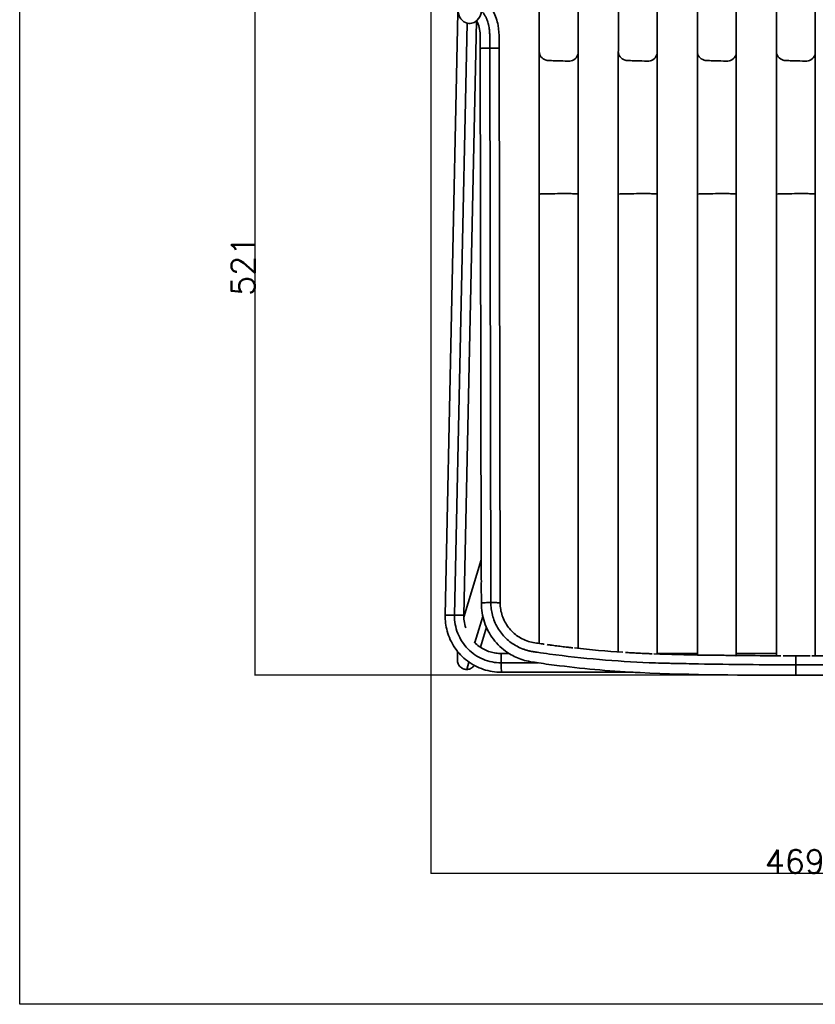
# Model space of a CAD drawing. Header units: millimetres. Extents: x -234 to 1726, y -356 to 1749.
# Tile 1 of 202: x -234 to 278, y -356 to 277. Entities that reach past the tile are written whole.
import ezdxf

# ---------------------------------------------------------------- set-up
doc = ezdxf.new("R2010")
doc.units = ezdxf.units.MM
doc.layers.add('QUOTE', color=252, linetype='Continuous')
doc.layers.add('Spigoli tangenti visibili(ISO)', color=7, linetype='Continuous', lineweight=35)
doc.layers.add('Spigoli visibili(ISO)', color=7, linetype='Continuous', lineweight=35)
doc.styles.get("Standard").update_dxf_attribs({"font": 'txt.shx', "height": 15})
doc.dimstyles.get("Standard").update_dxf_attribs({"dimtxt": 15, "dimasz": 0.18, "dimexe": 0.18, "dimexo": 0.0625, "dimgap": 0.091, "dimtad": 1, "dimtoh": 1, "dimdec": 0, "dimzin": 0, "dimdsep": 46, "dimtxsty": 'Standard', "dimblk": 'ARCHTICK', "dimcen": 0.09, "dimadec": 0, "dimazin": 0, "dimtfac": 1, "dimtdec": 0, "dimtofl": 0, "dimtmove": 0, "dimatfit": 3, "dimfxl": 1, "dimtolj": 1, "dimtzin": 0, "dimarcsym": 0})

# ---------------------------------------------------------------- blocks, each defined once
blk = doc.blocks.new('_ArchTick')
at = {"color": 0, "linetype": 'ByBlock', "const_width": 0.15}
blk.add_lwpolyline([(-0.5, -0.5), (0.5, 0.5)], dxfattribs=at)
blk = doc.blocks.new('*D12')
at = {"layer": 'Defpoints', "color": 0, "linetype": 'Continuous', "transparency": 16777216}
for p in [(42.61, 376.51), (-82.44, -144.51), (265.24, -144.51)]:
    blk.add_point(p, dxfattribs=at)
at = {"layer": 'QUOTE', "color": 0, "linetype": 'Continuous', "lineweight": -2, "transparency": 16777216}
for p, q in [((42.55, 376.51), (-82.62, 376.51)), ((-82.44, 376.51), (-82.44, -144.51)), ((265.18, -144.51), (-82.62, -144.51))]:
    blk.add_line(p, q, dxfattribs=at)
at = {"layer": 'QUOTE', "color": 0, "linetype": 'Continuous', "lineweight": -2, "transparency": 16777216, "xscale": 0.18, "yscale": 0.18, "zscale": 0.18}
for p, rotation in [((-82.44, 376.51), 90), ((-82.44, -144.51), 270)]:
    blk.add_blockref('_ArchTick', p, dxfattribs=dict(at, rotation=rotation))
at = {"layer": 'QUOTE', "color": 0, "linetype": 'Continuous', "lineweight": 18, "transparency": 16777216, "insert": (-97.53, 99.05), "char_height": 15, "attachment_point": 1, "rotation": 90}
blk.add_mtext('\\A1;521', dxfattribs=at)
blk = doc.blocks.new('*D13')
at = {"layer": 'Defpoints', "color": 0, "linetype": 'Continuous', "transparency": 16777216}
for p in [(30.61, 363.67), (499.87, 363.67), (499.87, -271.72)]:
    blk.add_point(p, dxfattribs=at)
at = {"layer": 'QUOTE', "color": 0, "linetype": 'Continuous', "lineweight": -2, "transparency": 16777216}
for p, q in [((30.61, 363.61), (30.61, -271.9)), ((499.87, 363.61), (499.87, -271.9)), ((30.61, -271.72), (499.87, -271.72))]:
    blk.add_line(p, q, dxfattribs=at)
at = {"layer": 'QUOTE', "color": 0, "linetype": 'Continuous', "lineweight": -2, "transparency": 16777216, "xscale": 0.18, "yscale": 0.18, "zscale": 0.18, "rotation": 180}
blk.add_blockref('_ArchTick', (30.61, -271.72), dxfattribs=at)
at = {"layer": 'QUOTE', "color": 0, "linetype": 'Continuous', "lineweight": -2, "transparency": 16777216, "xscale": 0.18, "yscale": 0.18, "zscale": 0.18}
blk.add_blockref('_ArchTick', (499.87, -271.72), dxfattribs=at)
at = {"layer": 'QUOTE', "color": 0, "linetype": 'Continuous', "lineweight": 18, "transparency": 16777216, "insert": (245.24, -256.63), "char_height": 15, "attachment_point": 1}
blk.add_mtext('\\A1;469', dxfattribs=at)

msp = doc.modelspace()

# ---------------------------------------------------------------- linework, layer by layer
at = {"layer": 'QUOTE'}
msp.add_lwpolyline([(-233.59, 1749.32), (1725.78, 1749.32), (1725.78, -355.87), (-233.59, -355.87)], close=True, dxfattribs=at)
at = {"layer": 'Spigoli tangenti visibili(ISO)'}
for p, q in [((53.95, 274.28), (45.85, -105.96)), ((69.2, -97.88), (68.51, 258.24)), ((125.33, 164.49), (125.33, 255.43)), ((176.13, 164.49), (176.13, 255.43)), ((226.93, 164.49), (226.93, 255.43)), ((277.73, 164.49), (277.73, 255.43)), ((125.33, -127.28), (125.33, 164.49)), ((176.13, -130.86), (176.13, 164.49)), ((226.93, -131.82), (226.93, 164.49)), ((277.73, -132.05), (277.73, 164.49)), ((45.85, -105.96), (39.85, -105.96)), ((51.85, -105.96), (45.85, -105.96)), ((58.92, -123.6), (64.04, -106.71)), ((265.24, -132.09), (265.24, -132.11)), ((265.24, -137.86), (265.24, -132.11)), ((53.7, -140.78), (55.13, -136.06)), ((75.88, -136.56), (99.5, -136.56)), ((265.24, -144.51), (265.24, -137.86))]:
    msp.add_line(p, q, dxfattribs=at)
for points, knots in [([(68.51, 258.24), (68.51, 259.22), (68.51, 261.14), (68.51, 263.32), (68.51, 264.8), (68.5, 265.87), (68.48, 267.09), (68.42, 268.27), (68.36, 269.17), (68.26, 270.16), (68.07, 271.57), (67.76, 273.22), (67.4, 274.63), (67.05, 275.73), (66.75, 276.51), (66.44, 277.26), (65.95, 278.28), (65.08, 279.8), (64.09, 281.16), (63.45, 281.93), (63.32, 282.08)], [0, 0, 0, 0, 2.96196, 5.740439, 6.573307, 7.372871, 8.952388, 10.238907, 10.899399, 11.655562, 13.209842, 15.181726, 16.680995, 17.556818, 18.625028, 19.179229, 19.985823, 22.005366, 24.421374, 25.008682, 25.008682, 25.008682, 25.008682]), ([(68.51, 258.24), (67.34, 258.23), (66, 258.22), (64.89, 258.19), (63.81, 258.16), (63, 258.12), (62.67, 258.09), (62.54, 258.07), (62.48, 258.06), (62.48, 258.04), (62.47, 258), (62.47, 257.96), (62.46, 257.92), (62.45, 257.86), (62.44, 257.79), (62.43, 257.73), (62.42, 257.71), (62.42, 257.69), (62.42, 257.67), (62.42, 257.67), (62.42, 257.67), (62.42, 257.66)], [31.850006, 31.850006, 31.850006, 31.850006, 35.747144, 35.747144, 35.747144, 39.584094, 39.584094, 39.584094, 41.085249, 41.085249, 41.085249, 45.094543, 45.094543, 45.094543, 52.283457, 52.283457, 52.283457, 54.463986, 54.463986, 54.463986, 54.495667, 54.495667, 54.495667, 54.495667]), ([(74.48, 258.08), (74.48, 258.11), (74.18, 258.15), (73.46, 258.17), (72.74, 258.2), (71.6, 258.22), (70.43, 258.23), (69.77, 258.24), (69.11, 258.24), (68.51, 258.24)], [22.646065, 22.646065, 22.646065, 22.646065, 26.22476, 26.22476, 26.22476, 29.831508, 29.831508, 29.831508, 31.850006, 31.850006, 31.850006, 31.850006]), ([(100.34, 256.04), (100.35, 254.97), (100.68, 253.76), (101.43, 252.74), (102.21, 251.67), (103.42, 250.86), (104.68, 250.51), (105.17, 250.37), (105.66, 250.3), (106.14, 250.29), (107.56, 250.24), (108.92, 250.2), (110.24, 250.15), (112.59, 250.08), (114.8, 250.01), (117.06, 249.93), (117.75, 249.91), (118.43, 249.89), (119.13, 249.87), (120.18, 249.83), (121.43, 250.08), (122.53, 250.75), (123.63, 251.41), (124.51, 252.48), (124.95, 253.59), (125.2, 254.22), (125.31, 254.85), (125.33, 255.43)], [32.073238, 32.073238, 32.073238, 32.073238, 35.747144, 35.747144, 35.747144, 39.584094, 39.584094, 39.584094, 41.085249, 41.085249, 41.085249, 45.094543, 45.094543, 45.094543, 52.283457, 52.283457, 52.283457, 54.463986, 54.463986, 54.463986, 58.074766, 58.074766, 58.074766, 61.681514, 61.681514, 61.681514, 63.700012, 63.700012, 63.700012, 63.700012]), ([(151.14, 256.04), (151.15, 254.97), (151.48, 253.76), (152.23, 252.74), (153.01, 251.67), (154.22, 250.86), (155.48, 250.51), (155.97, 250.37), (156.46, 250.3), (156.94, 250.29), (158.36, 250.24), (159.72, 250.2), (161.04, 250.15), (163.39, 250.08), (165.6, 250.01), (167.86, 249.93), (168.55, 249.91), (169.23, 249.89), (169.93, 249.87), (170.98, 249.83), (172.23, 250.08), (173.33, 250.75), (174.43, 251.41), (175.31, 252.48), (175.75, 253.59), (176, 254.22), (176.11, 254.85), (176.13, 255.43)], [32.073238, 32.073238, 32.073238, 32.073238, 35.747144, 35.747144, 35.747144, 39.584094, 39.584094, 39.584094, 41.085249, 41.085249, 41.085249, 45.094543, 45.094543, 45.094543, 52.283457, 52.283457, 52.283457, 54.463986, 54.463986, 54.463986, 58.074766, 58.074766, 58.074766, 61.681514, 61.681514, 61.681514, 63.700012, 63.700012, 63.700012, 63.700012]), ([(201.94, 256.04), (201.95, 254.97), (202.28, 253.76), (203.03, 252.74), (203.81, 251.67), (205.02, 250.86), (206.28, 250.51), (206.77, 250.37), (207.26, 250.3), (207.74, 250.29), (209.16, 250.24), (210.52, 250.2), (211.84, 250.15), (214.19, 250.08), (216.4, 250.01), (218.66, 249.93), (219.35, 249.91), (220.03, 249.89), (220.73, 249.87), (221.78, 249.83), (223.03, 250.08), (224.13, 250.75), (225.23, 251.41), (226.11, 252.48), (226.55, 253.59), (226.8, 254.22), (226.91, 254.85), (226.93, 255.43)], [32.073238, 32.073238, 32.073238, 32.073238, 35.747144, 35.747144, 35.747144, 39.584094, 39.584094, 39.584094, 41.085249, 41.085249, 41.085249, 45.094543, 45.094543, 45.094543, 52.283457, 52.283457, 52.283457, 54.463986, 54.463986, 54.463986, 58.074766, 58.074766, 58.074766, 61.681514, 61.681514, 61.681514, 63.700012, 63.700012, 63.700012, 63.700012]), ([(252.74, 256.04), (252.75, 254.97), (253.08, 253.76), (253.83, 252.74), (254.61, 251.67), (255.82, 250.86), (257.08, 250.51), (257.57, 250.37), (258.06, 250.3), (258.54, 250.29), (259.96, 250.24), (261.32, 250.2), (262.64, 250.15), (264.99, 250.08), (267.2, 250.01), (269.46, 249.93), (270.15, 249.91), (270.83, 249.89), (271.53, 249.87), (272.58, 249.83), (273.83, 250.08), (274.93, 250.75), (276.03, 251.41), (276.91, 252.48), (277.35, 253.59), (277.6, 254.22), (277.71, 254.85), (277.73, 255.43)], [32.073238, 32.073238, 32.073238, 32.073238, 35.747144, 35.747144, 35.747144, 39.584094, 39.584094, 39.584094, 41.085249, 41.085249, 41.085249, 45.094543, 45.094543, 45.094543, 52.283457, 52.283457, 52.283457, 54.463986, 54.463986, 54.463986, 58.074766, 58.074766, 58.074766, 61.681514, 61.681514, 61.681514, 63.700012, 63.700012, 63.700012, 63.700012]), ([(100.34, 164.46), (100.35, 164.51), (100.68, 164.58), (101.43, 164.63), (102.21, 164.69), (103.42, 164.74), (104.68, 164.75), (105.17, 164.76), (105.66, 164.77), (106.14, 164.77), (107.56, 164.77), (108.92, 164.77), (110.24, 164.77), (112.59, 164.78), (114.8, 164.78), (117.06, 164.79), (117.75, 164.79), (118.43, 164.79), (119.13, 164.79), (120.18, 164.79), (121.43, 164.78), (122.53, 164.74), (123.63, 164.71), (124.51, 164.65), (124.95, 164.59), (125.2, 164.55), (125.31, 164.52), (125.33, 164.49)], [32.073238, 32.073238, 32.073238, 32.073238, 35.747144, 35.747144, 35.747144, 39.584094, 39.584094, 39.584094, 41.085249, 41.085249, 41.085249, 45.094543, 45.094543, 45.094543, 52.283457, 52.283457, 52.283457, 54.463986, 54.463986, 54.463986, 58.074766, 58.074766, 58.074766, 61.681514, 61.681514, 61.681514, 63.700012, 63.700012, 63.700012, 63.700012]), ([(151.14, 164.46), (151.15, 164.51), (151.48, 164.58), (152.23, 164.63), (153.01, 164.69), (154.22, 164.74), (155.48, 164.75), (155.97, 164.76), (156.46, 164.77), (156.94, 164.77), (158.36, 164.77), (159.72, 164.77), (161.04, 164.77), (163.39, 164.78), (165.6, 164.78), (167.86, 164.79), (168.55, 164.79), (169.23, 164.79), (169.93, 164.79), (170.98, 164.79), (172.23, 164.78), (173.33, 164.74), (174.43, 164.71), (175.31, 164.65), (175.75, 164.59), (176, 164.55), (176.11, 164.52), (176.13, 164.49)], [32.073238, 32.073238, 32.073238, 32.073238, 35.747144, 35.747144, 35.747144, 39.584094, 39.584094, 39.584094, 41.085249, 41.085249, 41.085249, 45.094543, 45.094543, 45.094543, 52.283457, 52.283457, 52.283457, 54.463986, 54.463986, 54.463986, 58.074766, 58.074766, 58.074766, 61.681514, 61.681514, 61.681514, 63.700012, 63.700012, 63.700012, 63.700012]), ([(201.94, 164.46), (201.95, 164.51), (202.28, 164.58), (203.03, 164.63), (203.81, 164.69), (205.02, 164.74), (206.28, 164.75), (206.77, 164.76), (207.26, 164.77), (207.74, 164.77), (209.16, 164.77), (210.52, 164.77), (211.84, 164.77), (214.19, 164.78), (216.4, 164.78), (218.66, 164.79), (219.35, 164.79), (220.03, 164.79), (220.73, 164.79), (221.78, 164.79), (223.03, 164.78), (224.13, 164.74), (225.23, 164.71), (226.11, 164.65), (226.55, 164.59), (226.8, 164.55), (226.91, 164.52), (226.93, 164.49)], [32.073238, 32.073238, 32.073238, 32.073238, 35.747144, 35.747144, 35.747144, 39.584094, 39.584094, 39.584094, 41.085249, 41.085249, 41.085249, 45.094543, 45.094543, 45.094543, 52.283457, 52.283457, 52.283457, 54.463986, 54.463986, 54.463986, 58.074766, 58.074766, 58.074766, 61.681514, 61.681514, 61.681514, 63.700012, 63.700012, 63.700012, 63.700012]), ([(252.74, 164.46), (252.75, 164.51), (253.08, 164.58), (253.83, 164.63), (254.61, 164.69), (255.82, 164.74), (257.08, 164.75), (257.57, 164.76), (258.06, 164.77), (258.54, 164.77), (259.96, 164.77), (261.32, 164.77), (262.64, 164.77), (264.99, 164.78), (267.2, 164.78), (269.46, 164.79), (270.15, 164.79), (270.83, 164.79), (271.53, 164.79), (272.58, 164.79), (273.83, 164.78), (274.93, 164.74), (276.03, 164.71), (276.91, 164.65), (277.35, 164.59), (277.6, 164.55), (277.71, 164.52), (277.73, 164.49)], [32.073238, 32.073238, 32.073238, 32.073238, 35.747144, 35.747144, 35.747144, 39.584094, 39.584094, 39.584094, 41.085249, 41.085249, 41.085249, 45.094543, 45.094543, 45.094543, 52.283457, 52.283457, 52.283457, 54.463986, 54.463986, 54.463986, 58.074766, 58.074766, 58.074766, 61.681514, 61.681514, 61.681514, 63.700012, 63.700012, 63.700012, 63.700012]), ([(69.2, -97.88), (68.03, -97.89), (66.69, -97.9), (65.59, -97.93), (64.5, -97.96), (63.69, -97.99), (63.36, -98.03), (63.24, -98.05), (63.18, -98.06), (63.17, -98.07), (63.17, -98.12), (63.16, -98.16), (63.15, -98.19), (63.14, -98.26), (63.13, -98.33), (63.12, -98.39), (63.12, -98.41), (63.12, -98.43), (63.11, -98.45), (63.11, -98.45), (63.11, -98.45), (63.11, -98.45)], [31.850006, 31.850006, 31.850006, 31.850006, 35.747144, 35.747144, 35.747144, 39.584094, 39.584094, 39.584094, 41.085249, 41.085249, 41.085249, 45.094543, 45.094543, 45.094543, 52.283457, 52.283457, 52.283457, 54.463986, 54.463986, 54.463986, 54.496071, 54.496071, 54.496071, 54.496071]), ([(265.24, -137.86), (244.36, -137.84), (218.25, -137.58), (190.84, -137.01), (183.66, -136.85), (181.02, -136.78), (177.02, -136.68), (162.97, -136.2), (138.92, -134.68), (114.96, -132.03), (101.37, -130.13), (98.06, -129.64), (97.12, -129.5), (96.35, -129.39), (95.59, -129.26), (94.78, -129.11), (93.46, -128.82), (91.83, -128.38), (89.2, -127.49), (85.96, -126.02), (82.29, -123.72), (78.91, -120.89), (75.94, -117.6), (73.46, -113.95), (71.52, -110.04), (70.17, -105.99), (69.38, -101.92), (69.2, -99.21), (69.2, -97.88)], [0, 0, 0, 0, 62.649542, 78.320408, 82.238734, 84.215163, 86.225718, 94.2647, 126.387983, 158.511805, 166.55109, 167.556411, 168.561732, 169.395125, 169.886256, 170.88194, 171.877623, 173.92903, 175.980437, 180.221628, 184.569457, 188.986696, 193.432324, 197.863713, 202.239043, 206.519605, 210.671682, 214.667812, 214.667812, 214.667812, 214.667812]), ([(75.17, -98.04), (75.17, -98.01), (74.87, -97.97), (74.16, -97.94), (73.43, -97.91), (72.3, -97.89), (71.12, -97.89), (70.47, -97.88), (69.81, -97.88), (69.2, -97.88)], [22.646065, 22.646065, 22.646065, 22.646065, 26.22476, 26.22476, 26.22476, 29.831508, 29.831508, 29.831508, 31.850006, 31.850006, 31.850006, 31.850006]), ([(265.24, -137.86), (286.12, -137.84), (312.23, -137.58), (339.64, -137.01), (346.82, -136.85), (349.46, -136.78), (353.46, -136.68), (367.51, -136.2), (391.56, -134.68), (415.52, -132.03), (429.11, -130.13), (432.42, -129.64), (433.36, -129.5), (434.13, -129.39), (434.89, -129.26), (435.7, -129.11), (437.02, -128.82), (438.65, -128.38), (441.28, -127.49), (444.52, -126.02), (448.19, -123.72), (451.57, -120.89), (454.54, -117.6), (457.02, -113.95), (458.95, -110.04), (460.31, -105.99), (461.1, -101.92), (461.28, -99.21), (461.28, -97.88)], [0, 0, 0, 0, 62.649542, 78.320408, 82.238734, 84.215163, 86.225718, 94.2647, 126.387983, 158.511805, 166.55109, 167.556411, 168.561732, 169.395125, 169.886256, 170.88194, 171.877623, 173.92903, 175.980437, 180.221628, 184.569457, 188.986696, 193.432324, 197.863713, 202.239043, 206.519605, 210.671682, 214.667812, 214.667812, 214.667812, 214.667812]), ([(45.85, -105.96), (45.81, -107.93), (46.12, -111.91), (47.77, -117.7), (50.54, -123.05), (54.29, -127.71), (58.88, -131.54), (64.17, -134.41), (69.93, -136.17), (73.91, -136.56), (75.88, -136.56)], [0, 0, 0, 0, 5.910713, 11.940838, 17.970964, 23.881676, 29.792389, 35.822514, 41.85264, 47.763353, 47.763353, 47.763353, 47.763353]), ([(75.73, -130.58), (75.74, -130.58), (75.75, -130.88), (75.76, -131.6), (75.78, -132.32), (75.81, -133.46), (75.84, -134.63), (75.85, -135.29), (75.87, -135.95), (75.88, -136.56)], [22.635523, 22.635523, 22.635523, 22.635523, 26.22476, 26.22476, 26.22476, 29.831508, 29.831508, 29.831508, 31.850006, 31.850006, 31.850006, 31.850006]), ([(75.88, -136.56), (75.9, -137.73), (75.93, -139.06), (75.95, -140.17), (75.97, -141.25), (75.99, -142.06), (75.99, -142.39), (75.99, -142.51), (75.99, -142.57), (75.99, -142.57), (75.98, -142.58), (75.98, -142.58), (75.98, -142.59), (75.97, -142.59), (75.96, -142.6), (75.95, -142.61), (75.95, -142.61), (75.95, -142.61), (75.95, -142.61), (75.95, -142.61), (75.95, -142.61), (75.95, -142.61)], [31.850006, 31.850006, 31.850006, 31.850006, 35.747144, 35.747144, 35.747144, 39.584094, 39.584094, 39.584094, 41.085249, 41.085249, 41.085249, 45.094543, 45.094543, 45.094543, 52.283457, 52.283457, 52.283457, 54.463986, 54.463986, 54.463986, 54.485368, 54.485368, 54.485368, 54.485368])]:
    msp.add_open_spline(points, degree=3, knots=knots, dxfattribs=at)
for points in [[(125.33, 164.49), (125.34, 164.49), (125.34, 164.48), (125.34, 164.48)], [(176.13, 164.49), (176.14, 164.49), (176.14, 164.48), (176.14, 164.48)], [(226.93, 164.49), (226.94, 164.49), (226.94, 164.48), (226.94, 164.48)], [(277.73, 164.49), (277.74, 164.49), (277.74, 164.48), (277.74, 164.48)]]:
    msp.add_open_spline(points, degree=3, dxfattribs=at)
at = {"layer": 'Spigoli visibili(ISO)'}
for p, q in [((100.35, 256.24), (100.35, 298.88)), ((125.33, 255.43), (125.33, 298.45)), ((151.15, 256.24), (151.15, 298.88)), ((176.13, 255.43), (176.13, 298.45)), ((201.95, 256.24), (201.95, 298.88)), ((226.93, 255.43), (226.93, 298.45)), ((252.75, 256.24), (252.75, 298.88)), ((277.73, 255.43), (277.73, 298.45)), ((48.1, 281.11), (39.85, -105.96)), ((59.99, 275.79), (51.85, -105.96)), ((62.42, 257.66), (62.42, 257.66)), ((63.06, -70.61), (62.42, 257.66)), ((74.48, 258.08), (75.17, -98.04)), ((100.34, 164.46), (100.34, 256.04)), ((125.34, 255.62), (125.34, 164.48)), ((151.14, 164.46), (151.14, 256.04)), ((176.14, 255.62), (176.14, 164.48)), ((201.94, 164.46), (201.94, 256.04)), ((226.94, 255.62), (226.94, 164.48)), ((252.74, 164.46), (252.74, 256.04)), ((100.34, -124.13), (100.34, 164.46)), ((125.34, -127.28), (125.34, 164.48)), ((151.14, -129.56), (151.14, 164.46)), ((176.14, -130.86), (176.14, 164.48)), ((201.94, -131.51), (201.94, 164.46)), ((226.94, -131.82), (226.94, 164.48)), ((252.74, -132.03), (252.74, 164.46)), ((51.88, -107.2), (63.06, -70.37)), ((63.09, -84.66), (63.1, -85.24)), ((63.11, -98.45), (63.09, -85.57)), ((63.11, -98.45), (63.11, -98.45)), ((75.17, -98.04), (75.17, -98.04)), ((62.48, -126.51), (66.36, -113.74)), ((75.73, -130.58), (80.93, -130.58)), ((176.14, -130.58), (201.94, -130.58)), ((226.94, -130.58), (252.74, -130.58)), ((75.95, -142.61), (160.63, -142.61))]:
    msp.add_line(p, q, dxfattribs=at)
for points, knots in [([(63.15, 281.52), (62.58, 279.61), (62.47, 278.1), (59.55, 275.38), (58.74, 274.8), (56.59, 274.07), (55.24, 273.98), (52.37, 274.64), (51.22, 275.59), (49.61, 277.36), (49.21, 278.21), (48.08, 280.8), (47.64, 282.79), (46.26, 288.64), (45.31, 292.73), (41.53, 309.4), (38.7, 322.58), (34.15, 344.89), (32.43, 353.61), (30.71, 362.57)], [0, 0, 0, 0, 4.341599, 4.341599, 5.405139, 5.405139, 6.450529, 6.450529, 7.987765, 7.987765, 9.998169, 9.998169, 14.3132, 14.3132, 23.771823, 23.771823, 52.148299, 52.148299, 69.547296, 69.547296, 69.547296, 69.547296]), ([(65.13, 288.69), (65.95, 287.89), (66.74, 287.07), (68.73, 284.8), (69.85, 283.29), (72.34, 278.97), (73.33, 275.91), (74.37, 270.01), (74.47, 267.11), (74.49, 262.19), (74.48, 260.13), (74.48, 258.08)], [0.457493, 0.457493, 0.457493, 0.457493, 0.801035, 0.801035, 1.36041, 1.36041, 2.296799, 2.296799, 3.159207, 3.159207, 3.775341, 3.775341, 3.775341, 3.775341]), ([(62.42, 257.66), (62.42, 260.73), (62.5, 263.79), (62.3, 268.4), (62.12, 269.96), (61.42, 272.99), (60.84, 274.49), (60, 275.81)], [0, 0, 0, 0, 0.919186, 0.919186, 1.385467, 1.385467, 1.853501, 1.853501, 1.853501, 1.853501]), ([(63.1, -85.24), (63.08, -85.05), (63.09, -85.08), (63.09, -84.73), (63.09, -84.6), (63.1, -84.42), (63.1, -84.37), (63.1, -84.28), (63.1, -84.25), (63.1, -84.21), (63.1, -84.19), (63.1, -84.16), (63.1, -84.14), (63.1, -84.12), (63.1, -84.11), (63.1, -84.11), (63.1, -84.11), (63.1, -84.1), (63.1, -84.1), (63.1, -84.1), (63.1, -84.1), (63.1, -84.09), (63.1, -84.09), (63.1, -84.07), (63.1, -84.06), (63.09, -82.28), (63.09, -80.51), (63.08, -76.29), (63.07, -73.83), (63.06, -71.35), (63.06, -71.33), (63.06, -71.29), (63.06, -71.28), (63.06, -71.26), (63.06, -71.25), (63.06, -71.23), (63.06, -71.22), (63.06, -71.19), (63.06, -71.17), (63.06, -71.14), (63.06, -71.12), (63.06, -71.08), (63.06, -71.05), (63.06, -70.93), (63.05, -70.99), (63.07, -70.76)], [-5.255337, -5.255337, -5.255337, -5.255337, -4.549491, -4.549491, -4.247069, -4.247069, -4.154388, -4.154388, -4.117378, -4.117378, -4.09835, -4.09835, -4.083344, -4.083344, -4.078861, -4.078861, -4.077008, -4.077008, -4.07568, -4.07568, -4.074477, -4.074477, -4.072879, -4.072879, -4.057284, -4.057284, -2.452906, -2.452906, -0.214407, -0.214407, -0.192753, -0.192753, -0.180733, -0.180733, -0.174621, -0.174621, -0.165306, -0.165306, -0.158101, -0.158101, -0.145903, -0.145903, -0.120059, -0.120059, -0.000002, -0.000002, -0.000002, -0.000002]), ([(63.06, -70.61), (63.06, -70.61), (63.06, -70.61), (63.06, -70.61), (63.06, -70.64), (63.06, -70.69), (63.07, -70.75), (63.07, -70.76), (63.07, -70.76)], [10.662762, 10.662762, 10.662762, 10.662762, 10.690873, 10.690873, 10.690873, 12.24121, 12.24121, 12.371267, 12.371267, 12.371267, 12.371267]), ([(63.1, -85.24), (63.09, -85.33), (63.09, -85.41), (63.09, -85.54), (63.09, -85.56), (63.09, -85.57)], [0.000001, 0.000001, 0.000001, 0.000001, 0.1274285, 0.1274285, 0.2029622, 0.2029622, 0.2029622, 0.2029622]), ([(265.24, -144.51), (231.9, -144.46), (198.54, -144.44), (147.89, -142.02), (130.57, -140.54), (108.8, -137.85), (104.28, -137.24), (96.37, -136.11), (92.94, -135.65), (86.72, -133.68), (83.86, -132.38), (77.68, -128.58), (74.46, -125.78), (69.19, -119.4), (67.07, -115.75), (64.14, -108.05), (63.29, -103.9), (63.12, -99.34), (63.11, -98.9), (63.11, -98.45)], [0, 0, 0, 0, 10.001128, 10.001128, 15.211362, 15.211362, 16.579994, 16.579994, 17.607728, 17.607728, 18.538211, 18.538211, 19.784119, 19.784119, 21.02, 21.02, 22.255985, 22.255985, 22.389592, 22.389592, 22.389592, 22.389592]), ([(75.17, -98.04), (75.18, -100.84), (75.65, -103.67), (77.45, -108.99), (78.81, -111.53), (82.23, -116), (84.33, -117.98), (89.01, -121.11), (91.63, -122.31), (97.04, -123.78), (99.84, -124.05), (102.89, -124.48), (103.17, -124.52), (103.45, -124.56)], [0, 0, 0, 0, 0.840224, 0.840224, 1.684654, 1.684654, 2.52899, 2.52899, 3.373073, 3.373073, 4.210125, 4.210125, 4.295376, 4.295376, 4.295376, 4.295376]), ([(467.37, -98.45), (467.36, -102.55), (466.67, -106.7), (464.03, -114.48), (462.04, -118.22), (457.02, -124.76), (453.94, -127.65), (447.1, -132.24), (443.25, -133.99), (435.33, -136.14), (431.23, -136.53), (420.73, -137.99), (414.26, -138.79), (388.35, -141.63), (368.8, -142.94), (324.21, -144.05), (299.16, -144.39), (271.15, -144.49), (268.19, -144.5), (265.24, -144.51)], [0, 0, 0, 0, 1.230018, 1.230018, 2.466221, 2.466221, 3.70241, 3.70241, 4.938416, 4.938416, 6.164492, 6.164492, 8.118479, 8.118479, 13.984942, 13.984942, 21.500877, 21.500877, 22.387169, 22.387169, 22.387169, 22.387169]), ([(75.95, -142.61), (72.08, -142.63), (68.16, -142), (60.78, -139.55), (57.24, -137.68), (51.02, -132.98), (48.26, -130.07), (43.87, -123.62), (42.19, -119.99), (40.23, -112.9), (39.78, -109.41), (39.85, -105.96)], [0, 0, 0, 0, 1.161112, 1.161112, 2.331474, 2.331474, 3.501173, 3.501173, 4.67176, 4.67176, 5.707121, 5.707121, 5.707121, 5.707121]), ([(39.85, -105.96), (39.85, -105.96), (39.85, -105.96), (39.85, -105.96), (39.85, -105.96), (39.85, -105.96), (39.85, -105.96), (39.85, -105.96), (39.85, -105.96), (39.85, -105.96)], [41.085249, 41.085249, 41.085249, 41.085249, 45.094543, 45.094543, 45.094543, 52.283457, 52.283457, 52.283457, 54.463986, 54.463986, 54.463986, 54.463986]), ([(51.85, -105.96), (51.85, -105.96), (51.85, -105.96), (51.85, -105.96), (51.85, -105.96), (51.85, -105.96), (51.85, -105.96), (51.85, -105.96), (51.85, -105.96), (51.85, -105.96)], [9.235243, 9.235243, 9.235243, 9.235243, 13.244537, 13.244537, 13.244537, 20.433451, 20.433451, 20.433451, 22.61398, 22.61398, 22.61398, 22.61398]), ([(51.85, -105.96), (51.85, -105.96), (51.85, -105.96), (51.85, -105.96), (51.85, -105.96), (51.85, -105.96), (51.88, -108.37), (52.22, -111.1), (52.57, -112.63), (53.05, -114.11)], [0, 0, 0, 0, 1, 1, 1.3, 1.3, 1.661025, 1.661025, 2.125934, 2.125934, 2.125934, 2.125934]), ([(58.51, -123.18), (58.59, -123.26), (58.67, -123.35), (60.58, -125.28), (62.74, -126.85), (67.39, -129.19), (69.94, -129.98), (73.58, -130.49), (74.66, -130.57), (75.73, -130.58)], [3.187933, 3.187933, 3.187933, 3.187933, 3.223511, 3.223511, 4.003724, 4.003724, 4.784104, 4.784104, 5.106739, 5.106739, 5.106739, 5.106739]), ([(121.85, -126.93), (121.68, -126.91), (121.51, -126.89), (120.26, -126.73), (119.38, -126.63), (118.93, -126.58), (118.82, -126.57), (118.01, -126.47), (117.3, -126.39), (115.27, -126.15), (113.95, -125.98), (111.29, -125.65), (109.97, -125.48), (107.94, -125.21), (107.24, -125.12), (106.43, -125.01), (106.32, -124.99), (106.06, -124.96), (105.81, -124.93), (105.49, -124.88)], [-4.52542, -4.52542, -4.52542, -4.52542, -4.482245, -4.482245, -4.220096, -4.220096, -4.138235, -4.138235, -3.610069, -3.610069, -2.610717, -2.610717, -1.612981, -1.612981, -1.084519, -1.084519, -1.002458, -1.002458, -0.887119, -0.887119, -0.887119, -0.887119]), ([(47.7, -129.06), (47.7, -130.98), (47.7, -132.89), (47.7, -134.8), (47.7, -135.59), (47.86, -136.37), (48.46, -137.82), (48.9, -138.48), (50.01, -139.59), (50.68, -140.03), (52.13, -140.63), (52.91, -140.78), (53.7, -140.78)], [16.726848, 16.726848, 16.726848, 16.726848, 22.485125, 22.485125, 22.485125, 24.856395, 24.856395, 27.227668, 27.227668, 29.598958, 29.598958, 31.970251, 31.970251, 31.970251, 31.970251]), ([(172.86, -130.77), (172.72, -130.76), (172.59, -130.75), (171.72, -130.71), (170.93, -130.67), (169.93, -130.63), (169.65, -130.62), (168.82, -130.58), (168.12, -130.55), (166.1, -130.46), (164.77, -130.4), (162.12, -130.27), (160.79, -130.2), (158.77, -130.08), (158.07, -130.04), (157.26, -130), (157.15, -129.99), (156.81, -129.97), (156.42, -129.95), (155.82, -129.91), (155.73, -129.91), (155.64, -129.9)], [-4.296992, -4.296992, -4.296992, -4.296992, -4.231765, -4.231765, -3.887241, -3.887241, -3.794195, -3.794195, -3.326479, -3.326479, -2.435096, -2.435096, -1.54212, -1.54212, -1.070991, -1.070991, -0.997755, -0.997755, -0.842043, -0.842043, -0.813765, -0.813765, -0.813765, -0.813765]), ([(226.93, -132.03), (226.92, -132.02), (226.86, -132), (226.67, -131.97), (226.52, -131.96), (226, -131.91), (225.53, -131.89), (224.36, -131.84), (223.68, -131.81), (221.97, -131.77), (221.19, -131.76), (220.52, -131.75), (220.41, -131.75), (219.6, -131.74), (218.91, -131.73), (216.88, -131.71), (215.55, -131.69), (212.9, -131.65), (211.57, -131.63), (209.55, -131.6), (208.86, -131.59), (208.05, -131.58), (207.94, -131.57), (207.52, -131.57), (207.22, -131.56), (205.93, -131.55), (205.2, -131.55), (203.89, -131.55), (203.34, -131.56), (202.56, -131.59), (202.31, -131.6), (201.99, -131.64), (201.93, -131.66), (201.95, -131.68)], [-4.048254, -4.048254, -4.048254, -4.048254, -3.937295, -3.937295, -3.819181, -3.819181, -3.607734, -3.607734, -3.390412, -3.390412, -3.113006, -3.113006, -3.059058, -3.059058, -2.712266, -2.712266, -2.053351, -2.053351, -1.395434, -1.395434, -1.049981, -1.049981, -0.996123, -0.996123, -0.840985, -0.840985, -0.602767, -0.602767, -0.366213, -0.366213, -0.176129, -0.176129, 0, 0, 0, 0]), ([(224.75, -131.79), (226.23, -131.81), (227.7, -131.83), (237.95, -131.94), (246.74, -132.01), (255.52, -132.04)], [16.456156, 16.456156, 16.456156, 16.456156, 16.89783, 16.89783, 19.532965, 19.532965, 19.532965, 19.532965]), ([(265.24, -132.09), (263.01, -132.09), (260.77, -132.09), (258.54, -132.08), (258.15, -132.08), (257.76, -132.08), (257.26, -132.09), (257.15, -132.09), (257.04, -132.09)], [0, 0, 0, 0, 6.70247, 6.70247, 6.70247, 7.884797, 7.884797, 8.228555, 8.228555, 8.228555, 8.228555]), ([(265.24, -132.09), (267.34, -132.09), (269.44, -132.08), (271.53, -132.07), (272.32, -132.07), (273.11, -132.07), (274.08, -132.08), (274.3, -132.08), (274.52, -132.08)], [0, 0, 0, 0, 6.297569, 6.297569, 6.297569, 8.669345, 8.669345, 9.412417, 9.412417, 9.412417, 9.412417]), ([(53.7, -140.78), (54.49, -140.78), (55.27, -140.63), (56.72, -140.03), (57.39, -139.59), (58.19, -138.78), (58.42, -138.51), (58.62, -138.23)], [0, 0, 0, 0, 2.371293, 2.371293, 4.742583, 4.742583, 5.807305, 5.807305, 5.807305, 5.807305])]:
    msp.add_open_spline(points, degree=3, knots=knots, dxfattribs=at)
for points in [[(100.35, 256.24), (100.34, 256.17), (100.34, 256.11), (100.34, 256.04)], [(125.33, 255.43), (125.34, 255.49), (125.34, 255.56), (125.34, 255.62)], [(151.15, 256.24), (151.14, 256.17), (151.14, 256.11), (151.14, 256.04)], [(176.13, 255.43), (176.14, 255.49), (176.14, 255.56), (176.14, 255.62)], [(201.95, 256.24), (201.94, 256.17), (201.94, 256.11), (201.94, 256.04)], [(226.93, 255.43), (226.94, 255.49), (226.94, 255.56), (226.94, 255.62)], [(252.75, 256.24), (252.74, 256.17), (252.74, 256.11), (252.74, 256.04)], [(277.73, 255.43), (277.74, 255.49), (277.74, 255.56), (277.74, 255.62)], [(63.07, -70.76), (63.07, -73.22), (63.08, -75.68), (63.08, -78.14)], [(123, -127.02), (133.31, -128.17), (143.66, -129.08), (154.01, -129.76)], [(173.92, -130.78), (184.19, -131.17), (194.46, -131.39), (204.74, -131.55)], [(275.56, -132.05), (302.77, -132.01), (329.99, -131.88), (357.17, -130.76)]]:
    msp.add_open_spline(points, degree=3, dxfattribs=at)

# ---------------------------------------------------------------- dimensions: what is measured, and where the dimension line sits
at = {"layer": 'QUOTE', "linetype": 'Continuous', "lineweight": 18}
for base, p1, p2, angle, picture, middle in [((-82.44, -144.51), (42.61, 376.51), (265.24, -144.51), 90, '*D12', (-82.44, 116.55)), ((499.87, -271.72), (30.61, 363.67), (499.87, 363.67), 180, '*D13', (265.24, -271.72))]:
    dim = msp.add_linear_dim(base=base, p1=p1, p2=p2, angle=angle, dimstyle='Standard', dxfattribs=at)
    dim.commit()
    dim.dimension.update_dxf_attribs({"geometry": picture, "text_midpoint": middle, "dimtype": 160})

doc.saveas('drawing.dxf')
